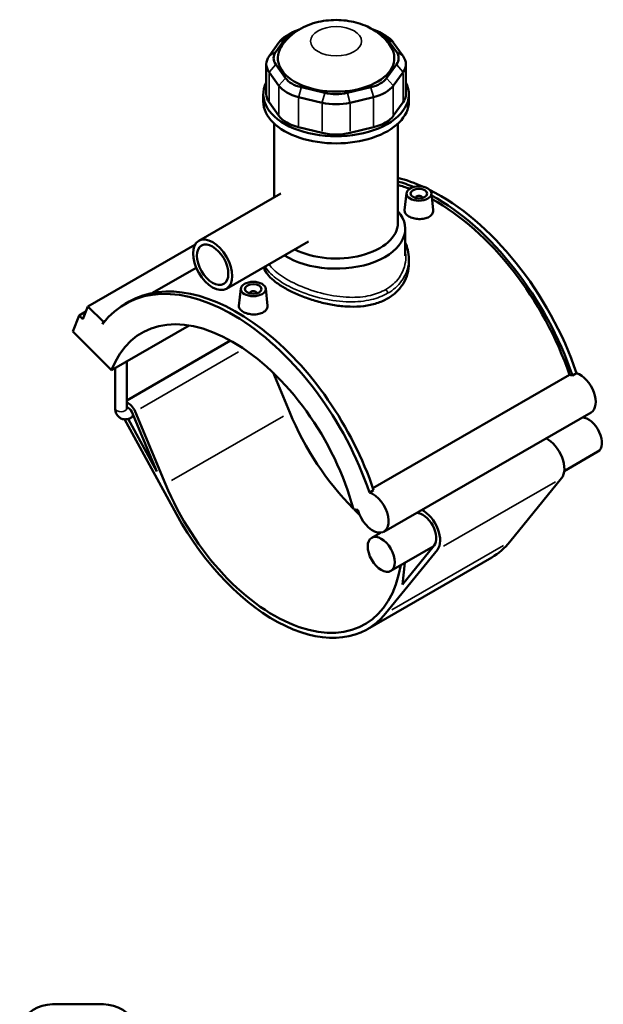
# Model space of a CAD drawing. Header units: inches. Extents: x -1.9 to 50.5, y -2.3 to 49.1.
# Tile 8 of 8: x 36.7 to 50.5, y 25.8 to 49.1. Entities that reach past the tile are written whole.
import ezdxf

# ---------------------------------------------------------------- set-up
doc = ezdxf.new("R2010")
doc.units = ezdxf.units.IN
doc.header["$MEASUREMENT"] = 0
doc.layers.add('Visible (ANSI)', color=7, linetype='Continuous', lineweight=50)
doc.layers.add('Visible Narrow (ANSI)', color=7, linetype='Continuous', lineweight=35)

msp = doc.modelspace()

# ---------------------------------------------------------------- linework, layer by layer
at = {"layer": 'Visible (ANSI)'}
for p, q in [((43.163, 48.768), (43.041, 48.697)), ((45.258, 48.768), (45.381, 48.697)), ((42.857, 48.538), (42.625, 48.216)), ((42.784, 48.319), (43.016, 48.641)), ((45.406, 48.641), (45.637, 48.319)), ((45.796, 48.216), (45.565, 48.538)), ((42.56, 48.026), (42.56, 47.312)), ((43.016, 47.694), (42.784, 48.015)), ((45.637, 48.015), (45.406, 47.694)), ((45.862, 48.026), (45.862, 47.312)), ((42.625, 47.837), (42.857, 47.515)), ((45.565, 47.515), (45.796, 47.837)), ((42.489, 47.141), (42.489, 47.312)), ((43.947, 47.346), (43.389, 47.479)), ((45.033, 47.479), (44.474, 47.346)), ((45.933, 47.141), (45.933, 47.312)), ((42.857, 46.801), (42.625, 47.123)), ((43.323, 47.246), (43.881, 47.113)), ((44.54, 47.113), (45.099, 47.246)), ((45.796, 47.123), (45.565, 46.801)), ((42.747, 44.874), (42.747, 46.619)), ((45.675, 44.269), (45.675, 46.619)), ((43.881, 46.399), (43.323, 46.533)), ((45.099, 46.533), (44.54, 46.399)), ((42.902, 44.963), (40.963, 43.847)), ((45.876, 44.972), (45.833, 44.566)), ((46.466, 44.972), (46.509, 44.567)), ((46.092, 44.865), (46.092, 44.858)), ((46.25, 44.865), (46.25, 44.858)), ((45.847, 43.487), (45.847, 44.128)), ((43.556, 43.827), (41.618, 42.711)), ((40.872, 43.751), (38.339, 42.292)), ((45.933, 43.415), (45.933, 43.308)), ((40.904, 43.206), (39.869, 42.611)), ((41.956, 42.715), (41.912, 42.309)), ((42.545, 42.715), (42.589, 42.31)), ((39.219, 42.351), (39.317, 42.408)), ((42.172, 42.601), (42.172, 42.608)), ((42.329, 42.601), (42.329, 42.608)), ((38.293, 42.173), (38.13, 42.08)), ((38.222, 41.988), (38.339, 42.292)), ((38.339, 42.292), (38.705, 41.927)), ((37.985, 41.701), (38.13, 42.08)), ((38.13, 42.08), (38.222, 41.988)), ((38.743, 41.949), (38.705, 41.927)), ((37.985, 41.701), (38.9, 40.788)), ((38.705, 41.927), (38.685, 41.876)), ((38.9, 40.788), (40.731, 41.842)), ((41.715, 41.483), (39.262, 40.07)), ((38.986, 39.881), (38.986, 40.838)), ((39.262, 39.881), (39.262, 40.996)), ((42.719, 40.726), (43.113, 39.783)), ((45.083, 37.992), (49.735, 40.671)), ((49.803, 40.657), (49.901, 40.713)), ((39.207, 39.621), (40.434, 37.374)), ((39.967, 38.385), (39.288, 39.63)), ((39.42, 39.694), (39.364, 39.662)), ((39.378, 39.795), (39.967, 38.385)), ((40.173, 38.089), (39.455, 39.807)), ((50.244, 39.785), (45.343, 36.963)), ((50.407, 38.856), (49.61, 38.397)), ((49.547, 38.228), (48.322, 36.72)), ((45, 37.891), (45.098, 37.948)), ((44.621, 37.494), (44.727, 37.477)), ((45.26, 36.939), (45.054, 36.82)), ((46.511, 36.613), (45.506, 36.034)), ((46.53, 36.636), (45.781, 35.714)), ((47.894, 36.352), (44.954, 34.659)), ((45.382, 35.027), (46.607, 36.535)), ((45.781, 35.714), (45.835, 36.224)), ((37.501, 25.78), (38.705, 25.78))]:
    msp.add_line(p, q, dxfattribs=at)
for centre, start, end in [((37.501, 24.919), 90, 154.3197), ((38.705, 24.919), 25.6803, 90)]:
    msp.add_arc(centre, 0.861, start, end, dxfattribs=at)
for centre, major_axis, ratio, start_param, end_param in [((43.652, 48.348), (-0.861, 0), 0.575862, 5.50164, 5.890486), ((43.652, 48.489), (-0.689, 0), 0.575862, 5.191425, 5.890486), ((44.77, 48.489), (0.689, 0), 0.575862, 0.392699, 1.091761), ((44.77, 48.348), (-0.861, 0), 0.575862, 3.534292, 3.923138), ((44.211, 48.167), (-1.378, 0), 0.575862, 5.937655, 9.770308), ((43.421, 48.167), (-0.689, 0), 0.575862, 5.890486, 6.675884), ((45.001, 48.167), (0.689, 0), 0.575862, 5.890486, 6.675884), ((43.421, 48.026), (-0.861, 0), 0.575862, 5.890486, 6.675884), ((45.001, 48.026), (0.861, 0), 0.575862, 5.890486, 6.675884), ((44.211, 47.312), (-1.722, 0), 0.575862, 5.99515, 9.712813), ((43.652, 47.845), (-0.689, 0), 0.575862, 0.392699, 1.178097), ((44.77, 47.845), (0.689, 0), 0.575862, 5.105088, 5.890486), ((43.421, 47.312), (-0.861, 0), 0.575862, 0, 0.392699), ((43.652, 47.705), (0.861, 0), 0.575862, 3.534292, 4.31969), ((44.211, 47.712), (-0.689, 0), 0.575862, 1.178097, 1.963495), ((44.77, 47.705), (0.861, 0), 0.575862, 5.105088, 5.890486), ((45.001, 47.312), (0.861, 0), 0.575862, 5.890486, 6.283185), ((44.211, 47.141), (-1.722, 0), 0.575862, 0, 3.141593), ((44.211, 47.571), (0.861, 0), 0.575862, 4.31969, 5.105088), ((43.652, 46.991), (-0.861, 0), 0.575862, 0.392699, 1.178097), ((44.77, 46.991), (0.861, 0), 0.575862, 5.105088, 5.890486), ((44.211, 46.857), (-0.861, 0), 0.575862, 1.178097, 1.963495), ((46.661, 40.759), (-2.542, 4.414), 0.578093, 5.606443, 5.777118), ((46.563, 40.702), (2.542, -4.414), 0.578093, 2.49986, 2.607344), ((46.563, 40.702), (-2.492, 4.328), 0.578093, 5.673768, 5.75403), ((46.661, 40.759), (-2.542, 4.414), 0.578093, 4.381208, 5.566317), ((46.171, 44.865), (-0.0787, 0), 0.575862, 2.972903, 6.451874), ((46.563, 40.702), (2.542, -4.414), 0.578093, 1.239616, 2.383533), ((46.563, 40.702), (-2.492, 4.328), 0.578093, 4.384141, 5.522998), ((44.211, 44.128), (1.636, 0), 0.575862, 3.869941, 6.74614), ((44.211, 44.269), (1.464, 0), 0.575862, 3.981394, 6.283185), ((41.859, 37.994), (-2.542, 4.414), 0.578093, 4.381208, 6.283185), ((41.761, 37.937), (-2.542, 4.414), 0.578093, 4.381208, 6.523097), ((42.251, 42.608), (-0.0787, 0), 0.575862, 2.972903, 6.451874), ((41.761, 37.937), (-2.148, 3.731), 0.578093, 4.27799, 6.721451), ((49.881, 40.188), (-0.264, 0.459), 0.578093, 5.711017, 5.901862), ((49.979, 40.244), (0.264, -0.459), 0.578093, 0, 2.569424), ((39.296, 39.781), (-0.133, 0.231), 0.578093, 4.496002, 5.679479), ((39.296, 39.781), (0.069, -0.119), 0.578093, 1.35441, 2.711868), ((45.681, 40.195), (2.148, -3.731), 0.578093, 4.496002, 5.142703), ((50.18, 39.249), (-0.226, 0.393), 0.578093, 3.141593, 5.979743), ((49.2, 38.685), (0.291, -0.505), 0.578093, 0.21807, 2.408108), ((42.741, 38.501), (2.148, -3.731), 0.578093, 4.496002, 6.897385), ((45.079, 37.423), (0.264, -0.459), 0.578093, 4.27799, 8.852609), ((42.741, 38.501), (2.213, -3.843), 0.578093, 4.673116, 6.501255), ((45.681, 40.195), (2.148, -3.731), 0.578093, 5.149022, 5.194513), ((46.26, 36.992), (0.226, -0.393), 0.578093, 0.21807, 2.83815), ((46.26, 36.992), (0.291, -0.505), 0.578093, 0.21807, 2.408108), ((45.681, 40.195), (2.213, -3.843), 0.578093, 0, 0.21807)]:
    msp.add_ellipse(centre, major_axis=major_axis, ratio=ratio, start_param=start_param, end_param=end_param, dxfattribs=at)
for centre, major_axis, ratio in [((46.171, 44.962), (-0.295, 0), 0.575862), ((46.171, 44.962), (0.197, 0), 0.575862), ((41.29, 43.279), (-0.327, 0.568), 0.578093), ((41.29, 43.279), (-0.262, 0.454), 0.578093), ((42.251, 42.704), (0.295, 0), 0.575862), ((42.251, 42.704), (0.197, 0), 0.575862), ((45.28, 36.427), (-0.226, 0.393), 0.578093)]:
    msp.add_ellipse(centre, major_axis=major_axis, ratio=ratio, dxfattribs=at)
for points, knots in [([(45.507, 48.436), (45.44, 48.542), (45.362, 48.629), (45.175, 48.793), (45.064, 48.86), (44.807, 48.98), (44.66, 49.021), (44.353, 49.071), (44.192, 49.076), (43.871, 49.046), (43.711, 49.011), (43.402, 48.888), (43.25, 48.804), (43.039, 48.605), (42.972, 48.528), (42.915, 48.436)], [1.130928, 1.130928, 1.130928, 1.130928, 1.366693, 1.366693, 1.67598, 1.67598, 2.080802, 2.080802, 2.519755, 2.519755, 2.958678, 2.958678, 3.377798, 3.377798, 3.581461, 3.581461, 3.581461, 3.581461]), ([(46.411, 44.412), (46.381, 44.395), (46.343, 44.38), (46.259, 44.362), (46.214, 44.358), (46.129, 44.361), (46.083, 44.367), (46, 44.389), (45.962, 44.404), (45.902, 44.439), (45.875, 44.461), (45.841, 44.507), (45.832, 44.532), (45.832, 44.559), (45.832, 44.562), (45.833, 44.566)], [0, 0, 0, 0, 0.324424, 0.324424, 0.648848, 0.648848, 0.973051, 0.973051, 1.297254, 1.297254, 1.621457, 1.621457, 1.94566, 1.94566, 1.997739, 1.997739, 1.997739, 1.997739]), ([(46.509, 44.567), (46.51, 44.563), (46.51, 44.559), (46.51, 44.529), (46.501, 44.502), (46.467, 44.452), (46.441, 44.429), (46.411, 44.412)], [4.4871136, 4.4871136, 4.4871136, 4.4871136, 4.5401694, 4.5401694, 4.8645936, 4.8645936, 5.1890178, 5.1890178, 5.1890178, 5.1890178]), ([(45.847, 43.802), (45.873, 43.746), (45.894, 43.687), (45.924, 43.558), (45.933, 43.486), (45.933, 43.415)], [35.229681, 35.229681, 35.229681, 35.229681, 35.83854, 35.83854, 36.548301, 36.548301, 36.548301, 36.548301]), ([(45.429, 42.479), (45.351, 42.435), (45.264, 42.396), (45.075, 42.336), (44.973, 42.315), (44.761, 42.288), (44.651, 42.284), (44.429, 42.29), (44.318, 42.3), (44.103, 42.331), (43.992, 42.353), (43.771, 42.408), (43.66, 42.441), (43.448, 42.515), (43.346, 42.555), (43.157, 42.641), (43.07, 42.685), (42.916, 42.774), (42.844, 42.821), (42.717, 42.918), (42.663, 42.967), (42.575, 43.066), (42.542, 43.116), (42.512, 43.183), (42.506, 43.201), (42.501, 43.219)], [0, 0, 0, 0, 0.831471, 0.831471, 1.662942, 1.662942, 2.494413, 2.494413, 3.325883, 3.325883, 4.156909, 4.156909, 4.987935, 4.987935, 5.818961, 5.818961, 6.649986, 6.649986, 7.481012, 7.481012, 8.312038, 8.312038, 9.143063, 9.143063, 9.456767, 9.456767, 9.456767, 9.456767]), ([(45.933, 43.308), (45.933, 43.23), (45.923, 43.15), (45.88, 42.991), (45.847, 42.913), (45.759, 42.767), (45.704, 42.699), (45.578, 42.577), (45.506, 42.524), (45.429, 42.479)], [23.274061, 23.274061, 23.274061, 23.274061, 24.105532, 24.105532, 24.937003, 24.937003, 25.768474, 25.768474, 26.599945, 26.599945, 26.599945, 26.599945]), ([(42.491, 42.154), (42.461, 42.137), (42.422, 42.123), (42.339, 42.105), (42.293, 42.101), (42.208, 42.103), (42.163, 42.11), (42.08, 42.131), (42.042, 42.147), (41.981, 42.182), (41.955, 42.203), (41.921, 42.249), (41.912, 42.274), (41.912, 42.301), (41.912, 42.305), (41.912, 42.309)], [2.594509, 2.594509, 2.594509, 2.594509, 2.918933, 2.918933, 3.243357, 3.243357, 3.56756, 3.56756, 3.891763, 3.891763, 4.215966, 4.215966, 4.540169, 4.540169, 4.592248, 4.592248, 4.592248, 4.592248]), ([(42.589, 42.31), (42.589, 42.306), (42.59, 42.301), (42.59, 42.272), (42.581, 42.244), (42.547, 42.194), (42.521, 42.172), (42.491, 42.154)], [7.0816225, 7.0816225, 7.0816225, 7.0816225, 7.1346783, 7.1346783, 7.4591025, 7.4591025, 7.7835268, 7.7835268, 7.7835268, 7.7835268]), ([(38.986, 39.881), (38.986, 39.848), (38.991, 39.814), (39.012, 39.75), (39.029, 39.718), (39.072, 39.672), (39.095, 39.655), (39.144, 39.631), (39.17, 39.624), (39.223, 39.619), (39.25, 39.621), (39.308, 39.634), (39.337, 39.646), (39.364, 39.662)], [1.570796, 1.570796, 1.570796, 1.570796, 1.884956, 1.884956, 2.179347, 2.179347, 2.401661, 2.401661, 2.611223, 2.611223, 2.846829, 2.846829, 3.141593, 3.141593, 3.141593, 3.141593]), ([(39.262, 39.881), (39.262, 39.876), (39.262, 39.872), (39.263, 39.869), (39.263, 39.868), (39.263, 39.868)], [1.5707963, 1.5707963, 1.5707963, 1.5707963, 1.7630314, 1.7630314, 1.8785431, 1.8785431, 1.8785431, 1.8785431])]:
    msp.add_open_spline(points, degree=3, knots=knots, dxfattribs=at)
at = {"layer": 'Visible Narrow (ANSI)'}
for p, q in [((43.008, 48.635), (42.865, 48.543)), ((45.414, 48.635), (45.557, 48.543)), ((42.776, 48.314), (42.633, 48.221)), ((45.645, 48.314), (45.788, 48.221)), ((42.776, 48.006), (42.633, 47.845)), ((45.645, 48.006), (45.788, 47.845)), ((42.625, 47.158), (42.625, 47.801)), ((45.796, 47.801), (45.796, 47.158)), ((43.008, 47.685), (42.865, 47.524)), ((45.414, 47.685), (45.557, 47.524)), ((42.857, 47.479), (42.857, 46.837)), ((43.385, 47.467), (43.326, 47.258)), ((43.944, 47.334), (43.885, 47.125)), ((44.478, 47.334), (44.537, 47.125)), ((45.036, 47.467), (45.096, 47.258)), ((45.565, 46.837), (45.565, 47.479)), ((43.323, 46.568), (43.323, 47.211)), ((43.881, 47.078), (43.881, 46.435)), ((44.54, 46.435), (44.54, 47.078)), ((45.099, 47.211), (45.099, 46.568)), ((41.9, 41.215), (39.584, 39.881)), ((42.966, 39.698), (40.32, 38.174)), ((49.4, 38.143), (46.754, 36.62)), ((48.175, 36.635), (45.529, 35.111))]:
    msp.add_line(p, q, dxfattribs=at)
msp.add_ellipse((44.211, 48.566), major_axis=(-0.602, 0), ratio=0.575862, dxfattribs=at)
for centre, major_axis, ratio, start_param, end_param in [((45.368, 42.638), (-0.043, 0.0746), 0.578093, 3.991162, 5.111441), ((39.124, 39.881), (0.138, 0), 0.575862, 3.298672, 6.126106), ((39.296, 39.781), (0.069, -0.119), 0.578093, 0.06772, 1.286689)]:
    msp.add_ellipse(centre, major_axis=major_axis, ratio=ratio, start_param=start_param, end_param=end_param, dxfattribs=at)
for points, knots in [([(45.847, 43.618), (45.86, 43.545), (45.864, 43.471), (45.845, 43.247), (45.792, 43.1), (45.622, 42.862), (45.516, 42.767), (45.387, 42.693)], [36.031939, 36.031939, 36.031939, 36.031939, 36.833354, 36.833354, 38.471552, 38.471552, 39.871422, 39.871422, 39.871422, 39.871422]), ([(45.429, 42.602), (45.564, 42.68), (45.676, 42.78), (45.857, 43.027), (45.914, 43.179), (45.932, 43.361), (45.933, 43.388), (45.933, 43.415)], [-39.871422, -39.871422, -39.871422, -39.871422, -38.471552, -38.471552, -36.833354, -36.833354, -36.548301, -36.548301, -36.548301, -36.548301]), ([(42.534, 43.238), (42.54, 43.226), (42.547, 43.213), (42.612, 43.108), (42.705, 43.016), (42.952, 42.839), (43.105, 42.756), (43.466, 42.599), (43.678, 42.529), (44.105, 42.432), (44.319, 42.404), (44.707, 42.398), (44.884, 42.415), (45.186, 42.487), (45.315, 42.537), (45.429, 42.602)], [-22.283376, -22.283376, -22.283376, -22.283376, -22.076117, -22.076117, -20.546214, -20.546214, -19.043409, -19.043409, -17.393462, -17.393462, -15.829606, -15.829606, -14.464945, -14.464945, -13.290474, -13.290474, -13.290474, -13.290474]), ([(45.387, 42.693), (45.279, 42.631), (45.156, 42.584), (44.868, 42.517), (44.7, 42.503), (44.328, 42.513), (44.123, 42.543), (43.714, 42.641), (43.51, 42.711), (43.162, 42.863), (43.015, 42.945), (42.775, 43.114), (42.684, 43.202), (42.628, 43.29), (42.627, 43.291), (42.627, 43.292)], [13.290474, 13.290474, 13.290474, 13.290474, 14.464945, 14.464945, 15.829606, 15.829606, 17.393462, 17.393462, 19.043409, 19.043409, 20.546214, 20.546214, 22.076117, 22.076117, 22.090529, 22.090529, 22.090529, 22.090529])]:
    msp.add_open_spline(points, degree=3, knots=knots, dxfattribs=at)

doc.saveas('drawing.dxf')
